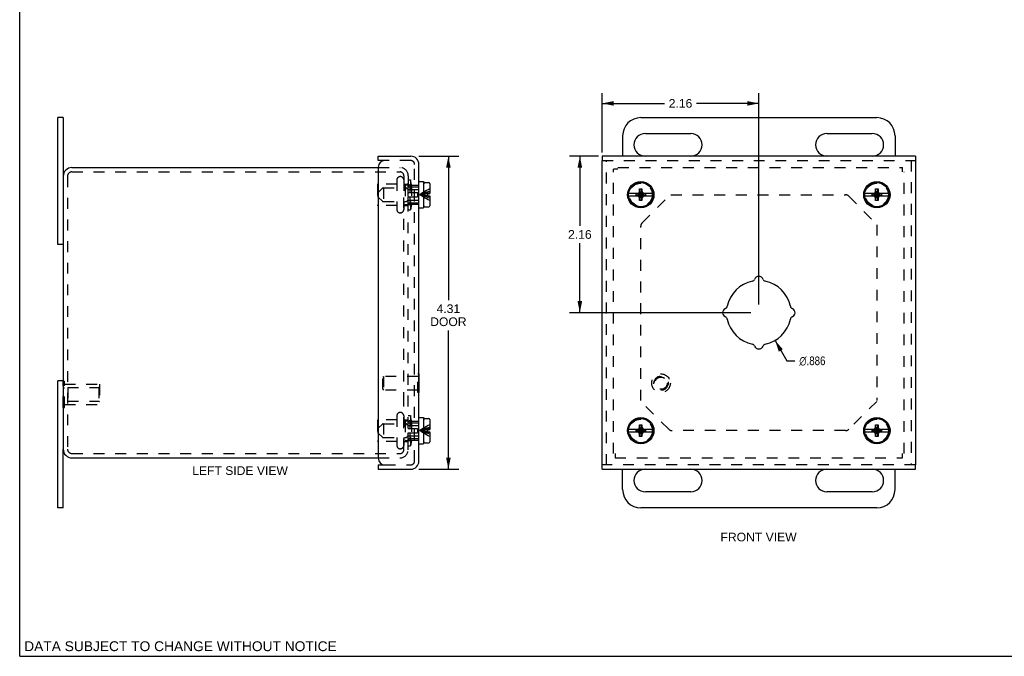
# Model space of a CAD drawing. Header units: inches. Extents: x 0 to 27.1, y 0 to 17.5.
# Tile 1 of 3: x 0 to 13.6, y 0 to 8.8. Entities that reach past the tile are written whole.
import ezdxf

# ---------------------------------------------------------------- set-up
doc = ezdxf.new("R2010")
doc.units = ezdxf.units.IN
doc.header["$LTSCALE"] = 1.49114
doc.header["$MEASUREMENT"] = 0
doc.linetypes.add('HIDDEN', pattern=[0.2, 0.1, -0.1])
doc.layers.get('0').update_dxf_attribs({"linetype": 'CONTINUOUS'})
for name, color, linetype in [('DEFAULT_2', 8, 'HIDDEN'), ('DIMENSIONS', 7, 'CONTINUOUS'), ('DOOR_ASSEMBLY', 7, 'CONTINUOUS')]:
    doc.layers.add(name, color=color, linetype=linetype)
doc.styles.get("Standard").update_dxf_attribs({"font": 'arial.ttf'})
doc.styles.add('TEXTSTYLE_1', font='gdt', dxfattribs={"width": 0.8})
doc.dimstyles.new('DIMSTYLE_1', dxfattribs={"dimtxt": 0.11961, "dimasz": 0.15948, "dimexe": 0.09, "dimexo": 0.07, "dimgap": 0.09, "dimtad": 0, "dimtih": 1, "dimtoh": 1, "dimdec": 3, "dimzin": 4, "dimdsep": 46, "dimtxsty": 'Standard', "dimblk": '_FILLED', "dimblk1": '_FILLED', "dimblk2": '_FILLED', "dimcen": 0.09, "dimadec": 3, "dimazin": 1, "dimtfac": 1, "dimtdec": 3, "dimtofl": 0, "dimtmove": 0, "dimatfit": 1, "dimldrblk": '_FILLED', "dimfxl": 0, "dimtolj": 1, "dimtzin": 4, "dimarcsym": 0})
doc.dimstyles.new('DIMSTYLE_2', dxfattribs={"dimtxt": 0.11961, "dimasz": 0.15948, "dimexe": 0.09, "dimexo": 0.07, "dimgap": 0.0375, "dimtad": 0, "dimtih": 1, "dimtoh": 1, "dimzin": 4, "dimdsep": 46, "dimtxsty": 'Standard', "dimblk": '_FILLED', "dimblk1": '_FILLED', "dimblk2": '_FILLED', "dimcen": 0.09, "dimazin": 1, "dimtfac": 1, "dimtdec": 3, "dimtofl": 0, "dimtmove": 0, "dimatfit": 3, "dimldrblk": '_FILLED', "dimfxl": 0, "dimtolj": 1, "dimtzin": 4, "dimarcsym": 0})

# ---------------------------------------------------------------- blocks, each defined once
blk = doc.blocks.new('_FILLED')
at = {"color": 0, "linetype": 'ByBlock'}
blk.add_solid([(0, 0), (-1, 0.2), (-1, -0.2)], dxfattribs=at)
blk = doc.blocks.new('*D1')
at = {"layer": 'DIMENSIONS', "color": 2, "linetype": 'Continuous'}
for p, q in [((10.399, 4.352), (10.563, 4.072)), ((10.563, 4.072), (10.674, 4.072))]:
    blk.add_line(p, q, dxfattribs=at)
at = {"layer": 'DIMENSIONS', "color": 2, "linetype": 'Continuous', "xscale": 0.1594802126, "yscale": 0.1594802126, "zscale": 0.1594802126, "rotation": 120.2599769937}
blk.add_blockref('_FILLED', (10.399, 4.352), dxfattribs=at)
at = {"layer": 'DIMENSIONS', "color": 2, "linetype": 'Continuous', "insert": (10.734, 4.131), "char_height": 0.11961, "width": 0.48452, "attachment_point": 1, "line_spacing_factor": 0.9, "style": 'TEXTSTYLE_1'}
blk.add_mtext('{\\fgdt;n}\\fArial;.886', dxfattribs=at)
blk = doc.blocks.new('*D2')
at = {"layer": 'DIMENSIONS', "color": 2, "linetype": 'Continuous'}
for p, q in [((5.496, 6.89), (6.046, 6.89)), ((5.902, 6.89), (5.902, 4.909)), ((5.902, 2.578), (5.902, 4.49)), ((5.496, 2.578), (6.046, 2.578))]:
    blk.add_line(p, q, dxfattribs=at)
at = {"layer": 'DIMENSIONS', "color": 2, "linetype": 'Continuous', "xscale": 0.1594802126, "yscale": 0.1594802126, "zscale": 0.1594802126}
for p, rotation in [((5.902, 6.89), 90), ((5.902, 2.578), 270)]:
    blk.add_blockref('_FILLED', p, dxfattribs=dict(at, rotation=rotation))
at = {"layer": 'DIMENSIONS', "color": 2, "linetype": 'Continuous', "insert": (5.902, 4.849), "char_height": 0.1196, "width": 0.50067, "attachment_point": 2, "line_spacing_factor": 0.9}
blk.add_mtext('4.31\\PDOOR', dxfattribs=at)
blk = doc.blocks.new('*D12')
at = {"layer": 'DIMENSIONS', "color": 2, "linetype": 'Continuous'}
for p, q in [((7.968, 6.89), (7.568, 6.89)), ((7.712, 6.89), (7.712, 5.932)), ((7.712, 4.734), (7.712, 5.693)), ((10.064, 4.734), (7.568, 4.734))]:
    blk.add_line(p, q, dxfattribs=at)
at = {"layer": 'DIMENSIONS', "color": 2, "linetype": 'Continuous', "xscale": 0.1594802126, "yscale": 0.1594802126, "zscale": 0.1594802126}
for p, rotation in [((7.712, 6.89), 90), ((7.712, 4.734), 270)]:
    blk.add_blockref('_FILLED', p, dxfattribs=dict(at, rotation=rotation))
at = {"layer": 'DIMENSIONS', "color": 2, "linetype": 'Continuous', "insert": (7.712, 5.872), "char_height": 0.1196, "width": 0.32504, "attachment_point": 2, "line_spacing_factor": 0.9}
blk.add_mtext('2.16', dxfattribs=at)
blk = doc.blocks.new('*D13')
at = {"layer": 'DIMENSIONS', "color": 2, "linetype": 'Continuous'}
for p, q in [((8.02, 6.942), (8.02, 7.761)), ((10.176, 4.846), (10.176, 7.761)), ((8.02, 7.618), (8.876, 7.618)), ((10.176, 7.618), (9.32, 7.618))]:
    blk.add_line(p, q, dxfattribs=at)
at = {"layer": 'DIMENSIONS', "color": 2, "linetype": 'Continuous', "xscale": 0.1594802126, "yscale": 0.1594802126, "zscale": 0.1594802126, "rotation": 180}
blk.add_blockref('_FILLED', (8.02, 7.618), dxfattribs=at)
at = {"layer": 'DIMENSIONS', "color": 2, "linetype": 'Continuous', "xscale": 0.1594802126, "yscale": 0.1594802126, "zscale": 0.1594802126}
blk.add_blockref('_FILLED', (10.176, 7.618), dxfattribs=at)
at = {"layer": 'DIMENSIONS', "color": 2, "linetype": 'Continuous', "insert": (9.098, 7.678), "char_height": 0.1196, "width": 0.32504, "attachment_point": 2, "line_spacing_factor": 0.9}
blk.add_mtext('2.16', dxfattribs=at)

msp = doc.modelspace()

# ---------------------------------------------------------------- linework, layer by layer
at = {"color": 7, "linetype": 'Continuous'}
for p, q in [((0, 0), (0, 17.5428)), ((0.5985, 7.4217), (0.5235, 7.4217)), ((0.5985, 7.4217), (0.5985, 6.6142)), ((8.5511, 7.4217), (11.8011, 7.4217)), ((8.6136, 7.2029), (9.2386, 7.2029)), ((11.1136, 7.2029), (11.7386, 7.2029)), ((8.3011, 7.1717), (8.3011, 6.8904)), ((12.0511, 7.1717), (12.0511, 6.8904)), ((9.2386, 6.8904), (8.6136, 6.8904)), ((11.7386, 6.8904), (11.1136, 6.8904)), ((0.5985, 5.6717), (0.5235, 5.6717)), ((0.5985, 3.7967), (0.5235, 3.7967)), ((0.5985, 2.0467), (0.5985, 2.8542)), ((8.3011, 2.2967), (8.3011, 2.5779)), ((8.6136, 2.5779), (9.2386, 2.5779)), ((11.1136, 2.5779), (11.7386, 2.5779)), ((12.0511, 2.2967), (12.0511, 2.5779)), ((9.2386, 2.2654), (8.6136, 2.2654)), ((11.7386, 2.2654), (11.1136, 2.2654)), ((0.5985, 2.0467), (0.5235, 2.0467)), ((11.8011, 2.0467), (8.5511, 2.0467)), ((0, 0), (27.1116, 0))]:
    msp.add_line(p, q, dxfattribs=at)
at = {"color": 3, "linetype": 'Continuous'}
for p, q in [((0.5235, 5.6717), (0.5235, 7.4217)), ((0.7185, 6.7342), (4.9365, 6.7342)), ((0.5985, 6.6142), (0.5985, 2.8542)), ((0.5235, 2.0467), (0.5235, 3.7967)), ((0.7185, 2.7342), (4.9365, 2.7342))]:
    msp.add_line(p, q, dxfattribs=at)
at = {"color": 7, "linetype": 'Continuous'}
for centre, radius, start, end in [((8.5511, 7.1717), 0.25, 90, 180), ((11.8011, 7.1717), 0.25, 0, 90), ((8.6136, 7.0467), 0.1562, 90, 270), ((9.2386, 7.0467), 0.1562, 270, 90), ((11.1136, 7.0467), 0.1562, 90, 270), ((11.7386, 7.0467), 0.1562, 270, 90), ((8.6136, 2.4217), 0.1562, 90, 270), ((9.2386, 2.4217), 0.1562, 270, 90), ((11.1136, 2.4217), 0.1562, 90, 270), ((11.7386, 2.4217), 0.1562, 270, 90), ((8.5511, 2.2967), 0.25, 180, 270), ((11.8011, 2.2967), 0.25, 270, 360)]:
    msp.add_arc(centre, radius, start, end, dxfattribs=at)
at = {"color": 3, "linetype": 'Continuous'}
for centre, start, end in [((0.7185, 6.6142), 90, 180), ((0.7185, 2.8542), 180, 270)]:
    msp.add_arc(centre, 0.12, start, end, dxfattribs=at)
at = {"layer": 'DEFAULT_2', "color": 8, "linetype": 'HIDDEN'}
for p, q in [((0.7185, 6.6742), (5.2365, 6.6742)), ((4.9365, 6.7342), (5.2365, 6.7342)), ((8.1761, 2.7942), (8.1761, 6.7122)), ((8.2361, 6.7122), (8.1761, 6.7122)), ((8.2361, 6.7342), (12.1541, 6.7342)), ((12.1541, 6.6742), (12.1541, 6.7342)), ((12.1761, 2.7942), (12.1761, 6.6742)), ((0.6585, 6.6142), (0.6585, 2.8542)), ((5.193, 6.5072), (4.935, 6.5072)), ((5.193, 6.5629), (5.193, 6.1554)), ((5.2412, 6.6092), (5.2392, 6.6092)), ((5.2875, 6.5629), (5.2875, 6.1554)), ((5.2875, 6.5072), (5.3385, 6.5072)), ((5.2885, 6.6222), (5.2885, 6.4952)), ((5.3485, 6.6222), (5.3485, 6.4952)), ((5.3485, 6.5667), (5.3785, 6.5667)), ((5.3785, 6.5667), (5.3785, 6.1517)), ((5.394, 6.4942), (5.3785, 6.5667)), ((4.925, 6.4972), (4.925, 6.2212)), ((5.0085, 6.4542), (5.3085, 6.4542)), ((5.0085, 6.4542), (5.0085, 6.2642)), ((5.3085, 6.4892), (5.3085, 6.2292)), ((5.3135, 6.4942), (5.394, 6.4942)), ((5.3485, 6.3409), (5.3485, 6.4952)), ((5.394, 6.4942), (5.394, 6.2242)), ((5.0085, 6.2642), (5.3085, 6.2642)), ((5.2885, 3.4904), (5.2885, 6.3409)), ((5.3485, 2.8462), (5.3485, 6.3409)), ((8.5694, 5.9712), (8.955, 6.3568)), ((8.9653, 6.3592), (11.369, 6.3592)), ((11.4132, 6.3409), (11.7988, 5.9553)), ((5.193, 6.2112), (4.935, 6.2112)), ((5.2412, 6.1092), (5.2392, 6.1092)), ((5.2875, 6.2112), (5.3385, 6.2112)), ((5.3135, 6.2242), (5.394, 6.2242)), ((5.3485, 6.1517), (5.3785, 6.1517)), ((5.394, 6.2242), (5.3785, 6.1517)), ((8.5511, 3.5234), (8.5511, 5.927)), ((11.8011, 5.9449), (11.8011, 3.5234)), ((0.5981, 3.429), (0.5981, 3.7893)), ((0.5981, 3.7893), (0.6191, 3.7893)), ((0.5981, 3.6992), (0.6191, 3.6992)), ((0.6191, 3.429), (0.6191, 3.7893)), ((0.6191, 3.7492), (1.0981, 3.7492)), ((0.6606, 3.7042), (0.6606, 3.5142)), ((0.6606, 3.7042), (1.0881, 3.7042)), ((1.0881, 3.7042), (1.0981, 3.7142)), ((1.0881, 3.7042), (1.0881, 3.5142)), ((1.0981, 3.7492), (1.0981, 3.4692)), ((0.5981, 3.5191), (0.6191, 3.5191)), ((0.5981, 3.429), (0.6191, 3.429)), ((0.6191, 3.4692), (1.0981, 3.4692)), ((0.6606, 3.5142), (1.0881, 3.5142)), ((1.0881, 3.5142), (1.0981, 3.5042)), ((5.2885, 2.8462), (5.2885, 3.4904)), ((8.939, 3.1275), (8.5534, 3.5131)), ((11.7988, 3.5131), (11.4132, 3.1275)), ((5.193, 3.2572), (4.935, 3.2572)), ((5.193, 3.3129), (5.193, 2.9054)), ((5.2412, 3.3592), (5.2392, 3.3592)), ((5.2875, 3.3129), (5.2875, 2.9054)), ((5.2875, 3.2572), (5.3385, 3.2572)), ((5.3485, 3.3167), (5.3785, 3.3167)), ((5.394, 3.2442), (5.3785, 3.3167)), ((5.3785, 3.3167), (5.3785, 2.9017)), ((4.925, 3.2472), (4.925, 2.9712)), ((5.0085, 3.2042), (5.3085, 3.2042)), ((5.0085, 3.2042), (5.0085, 3.0142)), ((5.3085, 3.2392), (5.3085, 2.9792)), ((5.3135, 3.2442), (5.394, 3.2442)), ((5.394, 3.2442), (5.394, 2.9742)), ((5.0085, 3.0142), (5.3085, 3.0142)), ((11.369, 3.1092), (8.9832, 3.1092)), ((5.193, 2.9612), (4.935, 2.9612)), ((5.2412, 2.8592), (5.2392, 2.8592)), ((5.2875, 2.9612), (5.3385, 2.9612)), ((5.3135, 2.9742), (5.394, 2.9742)), ((5.3485, 2.9017), (5.3785, 2.9017)), ((5.394, 2.9742), (5.3785, 2.9017)), ((0.7185, 2.7942), (5.2365, 2.7942)), ((4.9365, 2.7342), (5.2365, 2.7342)), ((8.1981, 2.7942), (8.1981, 2.7342)), ((8.1981, 2.7342), (12.1541, 2.7342)), ((12.1541, 2.7342), (12.1541, 2.7942))]:
    msp.add_line(p, q, dxfattribs=at)
for centre in [(8.5511, 6.3592), (11.8011, 6.3592), (8.5511, 3.1092), (11.8011, 3.1092)]:
    msp.add_circle(centre, 0.1585, dxfattribs=at)
for centre, radius, start, end in [((0.7185, 6.6142), 0.06, 90, 180), ((5.2365, 6.6222), 0.112, 0, 90), ((5.2365, 6.6222), 0.052, 0, 90), ((4.935, 6.4972), 0.01, 90, 180), ((5.2392, 6.5629), 0.0462, 90, 180), ((5.2412, 6.5629), 0.0462, 0, 90), ((5.3385, 6.5172), 0.01, 270, 359.99999), ((5.3135, 6.4892), 0.005, 90, 180.00005), ((11.369, 6.2967), 0.0625, 45, 90), ((4.935, 6.2212), 0.01, 180, 270), ((5.2392, 6.1554), 0.0462, 180, 270), ((5.2412, 6.1554), 0.0462, 270, 360), ((5.3135, 6.2292), 0.005, 179.99995, 270), ((5.3385, 6.2012), 0.01, 0.00001, 90), ((8.6136, 5.927), 0.0625, 135, 180), ((4.935, 3.2472), 0.01, 90, 180), ((5.2392, 3.3129), 0.0462, 90, 180), ((5.2412, 3.3129), 0.0462, 0, 90), ((5.3385, 3.2672), 0.01, 270, 359.99999), ((5.3135, 3.2392), 0.005, 90, 180.00005), ((8.9832, 3.1717), 0.0625, 225, 270), ((11.369, 3.1717), 0.0625, 270, 315), ((0.7185, 2.8542), 0.06, 180, 270), ((4.935, 2.9712), 0.01, 180, 270), ((5.2392, 2.9054), 0.0462, 180, 270), ((5.2412, 2.9054), 0.0462, 270, 360), ((5.3135, 2.9792), 0.005, 179.99995, 270), ((5.3385, 2.9512), 0.01, 0.00001, 90), ((5.2365, 2.8462), 0.112, 270, 360), ((5.2365, 2.8462), 0.052, 270, 360)]:
    msp.add_arc(centre, radius, start, end, dxfattribs=at)
at = {"layer": 'DOOR_ASSEMBLY', "color": 7, "linetype": 'Continuous'}
for p, q in [((4.9365, 6.8304), (4.9365, 6.8904)), ((5.0265, 6.8304), (4.9365, 6.8304)), ((8.0198, 6.8904), (8.0198, 6.8304)), ((12.3323, 6.8904), (12.3323, 6.8304)), ((5.4965, 6.5402), (5.559, 6.5402)), ((5.559, 6.5402), (5.559, 6.1782)), ((5.564, 6.2072), (5.564, 6.5112)), ((5.579, 6.5262), (5.632, 6.5262)), ((5.647, 6.5112), (5.647, 6.3757)), ((5.559, 6.4322), (5.564, 6.4322)), ((5.614, 6.3757), (5.647, 6.3757)), ((5.614, 6.3757), (5.614, 6.3427)), ((8.5185, 6.3757), (8.3849, 6.3757)), ((8.4864, 6.3458), (8.4864, 6.3725)), ((8.4864, 6.3725), (8.6158, 6.3458)), ((8.4864, 6.3725), (8.5131, 6.3725)), ((8.4864, 6.3458), (8.6158, 6.3725)), ((8.5041, 6.3757), (8.5234, 6.3868)), ((8.5131, 6.3725), (8.5185, 6.3757)), ((8.5131, 6.3458), (8.5891, 6.3725)), ((8.5131, 6.3725), (8.5891, 6.3458)), ((8.5234, 6.3868), (8.5346, 6.4062)), ((8.5234, 6.3315), (8.5788, 6.3868)), ((8.5788, 6.3315), (8.5234, 6.3868)), ((8.5346, 6.2792), (8.5676, 6.4392)), ((8.5346, 6.4062), (8.5346, 6.4392)), ((8.5676, 6.2792), (8.5346, 6.4392)), ((8.5346, 6.4392), (8.5676, 6.4392)), ((8.5346, 6.3122), (8.5676, 6.4062)), ((8.5676, 6.3122), (8.5346, 6.4062)), ((8.5676, 6.4392), (8.5676, 6.4062)), ((8.5676, 6.4062), (8.5788, 6.3868)), ((8.5788, 6.3868), (8.5981, 6.3757)), ((8.5837, 6.3757), (8.5891, 6.3725)), ((8.7173, 6.3757), (8.5837, 6.3757)), ((8.5891, 6.3725), (8.6158, 6.3725)), ((8.6158, 6.3725), (8.6158, 6.3458)), ((11.7685, 6.3757), (11.6349, 6.3757)), ((11.7364, 6.3458), (11.8658, 6.3725)), ((11.7364, 6.3458), (11.7364, 6.3725)), ((11.7364, 6.3725), (11.7631, 6.3725)), ((11.7364, 6.3725), (11.8658, 6.3458)), ((11.7541, 6.3757), (11.7734, 6.3868)), ((11.7631, 6.3725), (11.7685, 6.3757)), ((11.7631, 6.3458), (11.8391, 6.3725)), ((11.7631, 6.3725), (11.8391, 6.3458)), ((11.7734, 6.3868), (11.7846, 6.4062)), ((11.7734, 6.3315), (11.8288, 6.3868)), ((11.7734, 6.3868), (11.8288, 6.3315)), ((11.7846, 6.2792), (11.8176, 6.4392)), ((11.7846, 6.4062), (11.7846, 6.4392)), ((11.7846, 6.4392), (11.8176, 6.4392)), ((11.8176, 6.2792), (11.7846, 6.4392)), ((11.7846, 6.3122), (11.8176, 6.4062)), ((11.8176, 6.3122), (11.7846, 6.4062)), ((11.8176, 6.4392), (11.8176, 6.4062)), ((11.8176, 6.4062), (11.8288, 6.3868)), ((11.8288, 6.3868), (11.8481, 6.3757)), ((11.9673, 6.3757), (11.8337, 6.3757)), ((11.8337, 6.3757), (11.8391, 6.3725)), ((11.8391, 6.3725), (11.8658, 6.3725)), ((11.8658, 6.3725), (11.8658, 6.3458)), ((5.559, 6.2862), (5.564, 6.2862)), ((5.614, 6.3427), (5.647, 6.3427)), ((5.647, 6.3427), (5.647, 6.2072)), ((8.3849, 6.3427), (8.5185, 6.3427)), ((8.5131, 6.3458), (8.4864, 6.3458)), ((8.5234, 6.3315), (8.5041, 6.3427)), ((8.5185, 6.3427), (8.5131, 6.3458)), ((8.5346, 6.3122), (8.5234, 6.3315)), ((8.5346, 6.2792), (8.5346, 6.3122)), ((8.5676, 6.2792), (8.5346, 6.2792)), ((8.5788, 6.3315), (8.5676, 6.3122)), ((8.5676, 6.3122), (8.5676, 6.2792)), ((8.5981, 6.3427), (8.5788, 6.3315)), ((8.5891, 6.3458), (8.5837, 6.3427)), ((8.5837, 6.3427), (8.7173, 6.3427)), ((8.6158, 6.3458), (8.5891, 6.3458)), ((11.6349, 6.3427), (11.7685, 6.3427)), ((11.7631, 6.3458), (11.7364, 6.3458)), ((11.7734, 6.3315), (11.7541, 6.3427)), ((11.7685, 6.3427), (11.7631, 6.3458)), ((11.7846, 6.3122), (11.7734, 6.3315)), ((11.7846, 6.2792), (11.7846, 6.3122)), ((11.8176, 6.2792), (11.7846, 6.2792)), ((11.8288, 6.3315), (11.8176, 6.3122)), ((11.8176, 6.3122), (11.8176, 6.2792)), ((11.8481, 6.3427), (11.8288, 6.3315)), ((11.8391, 6.3458), (11.8337, 6.3427)), ((11.8337, 6.3427), (11.9673, 6.3427)), ((11.8658, 6.3458), (11.8391, 6.3458)), ((5.4965, 6.1782), (5.559, 6.1782)), ((5.579, 6.1922), (5.632, 6.1922)), ((5.5005, 3.8909), (5.4965, 3.8909)), ((5.5005, 3.6349), (5.5005, 3.8909)), ((5.5005, 3.6349), (5.4965, 3.6349)), ((5.4965, 3.2902), (5.559, 3.2902)), ((5.559, 3.2902), (5.559, 2.9282)), ((5.564, 2.9572), (5.564, 3.2612)), ((5.579, 3.2762), (5.632, 3.2762)), ((5.647, 3.2612), (5.647, 3.1257)), ((5.559, 3.1822), (5.564, 3.1822)), ((5.614, 3.1257), (5.647, 3.1257)), ((5.614, 3.1257), (5.614, 3.0927)), ((8.5185, 3.1257), (8.3849, 3.1257)), ((8.4864, 3.1225), (8.6158, 3.0958)), ((8.4864, 3.0958), (8.4864, 3.1225)), ((8.4864, 3.1225), (8.5131, 3.1225)), ((8.4864, 3.0958), (8.6158, 3.1225)), ((8.5041, 3.1257), (8.5234, 3.1368)), ((8.5131, 3.1225), (8.5185, 3.1257)), ((8.5131, 3.1225), (8.5891, 3.0958)), ((8.5131, 3.0958), (8.5891, 3.1225)), ((8.5234, 3.1368), (8.5346, 3.1562)), ((8.5234, 3.1368), (8.5788, 3.0815)), ((8.5234, 3.0815), (8.5788, 3.1368)), ((8.5676, 3.0292), (8.5346, 3.1892)), ((8.5346, 3.1562), (8.5346, 3.1892)), ((8.5346, 3.1892), (8.5676, 3.1892)), ((8.5346, 3.0292), (8.5676, 3.1892)), ((8.5676, 3.0622), (8.5346, 3.1562)), ((8.5346, 3.0622), (8.5676, 3.1562)), ((8.5676, 3.1892), (8.5676, 3.1562)), ((8.5676, 3.1562), (8.5788, 3.1368)), ((8.5788, 3.1368), (8.5981, 3.1257)), ((8.5837, 3.1257), (8.5891, 3.1225)), ((8.7173, 3.1257), (8.5837, 3.1257)), ((8.5891, 3.1225), (8.6158, 3.1225)), ((8.6158, 3.1225), (8.6158, 3.0958)), ((11.7685, 3.1257), (11.6349, 3.1257)), ((11.7364, 3.0958), (11.8658, 3.1225)), ((11.7364, 3.1225), (11.7631, 3.1225)), ((11.7364, 3.1225), (11.8658, 3.0958)), ((11.7364, 3.0958), (11.7364, 3.1225)), ((11.7541, 3.1257), (11.7734, 3.1368)), ((11.7631, 3.1225), (11.7685, 3.1257)), ((11.7631, 3.1225), (11.8391, 3.0958)), ((11.7631, 3.0958), (11.8391, 3.1225)), ((11.7734, 3.1368), (11.7846, 3.1562)), ((11.7734, 3.1368), (11.8288, 3.0815)), ((11.7734, 3.0815), (11.8288, 3.1368)), ((11.7846, 3.1892), (11.8176, 3.1892)), ((11.8176, 3.0292), (11.7846, 3.1892)), ((11.7846, 3.1562), (11.7846, 3.1892)), ((11.7846, 3.0292), (11.8176, 3.1892)), ((11.8176, 3.0622), (11.7846, 3.1562)), ((11.7846, 3.0622), (11.8176, 3.1562)), ((11.8176, 3.1892), (11.8176, 3.1562)), ((11.8176, 3.1562), (11.8288, 3.1368)), ((11.8288, 3.1368), (11.8481, 3.1257)), ((11.9673, 3.1257), (11.8337, 3.1257)), ((11.8337, 3.1257), (11.8391, 3.1225)), ((11.8391, 3.1225), (11.8658, 3.1225)), ((11.8658, 3.1225), (11.8658, 3.0958)), ((5.559, 3.0362), (5.564, 3.0362)), ((5.614, 3.0927), (5.647, 3.0927)), ((5.647, 3.0927), (5.647, 2.9572)), ((8.3849, 3.0927), (8.5185, 3.0927)), ((8.5131, 3.0958), (8.4864, 3.0958)), ((8.5234, 3.0815), (8.5041, 3.0927)), ((8.5185, 3.0927), (8.5131, 3.0958)), ((8.5346, 3.0622), (8.5234, 3.0815)), ((8.5346, 3.0292), (8.5346, 3.0622)), ((8.5676, 3.0292), (8.5346, 3.0292)), ((8.5788, 3.0815), (8.5676, 3.0622)), ((8.5676, 3.0622), (8.5676, 3.0292)), ((8.5981, 3.0927), (8.5788, 3.0815)), ((8.5891, 3.0958), (8.5837, 3.0927)), ((8.5837, 3.0927), (8.7173, 3.0927)), ((8.6158, 3.0958), (8.5891, 3.0958)), ((11.6349, 3.0927), (11.7685, 3.0927)), ((11.7631, 3.0958), (11.7364, 3.0958)), ((11.7734, 3.0815), (11.7541, 3.0927)), ((11.7685, 3.0927), (11.7631, 3.0958)), ((11.7846, 3.0622), (11.7734, 3.0815)), ((11.7846, 3.0292), (11.7846, 3.0622)), ((11.8176, 3.0292), (11.7846, 3.0292)), ((11.8288, 3.0815), (11.8176, 3.0622)), ((11.8176, 3.0622), (11.8176, 3.0292)), ((11.8481, 3.0927), (11.8288, 3.0815)), ((11.8391, 3.0958), (11.8337, 3.0927)), ((11.8337, 3.0927), (11.9673, 3.0927)), ((11.8658, 3.0958), (11.8391, 3.0958)), ((5.4965, 2.9282), (5.559, 2.9282)), ((5.579, 2.9422), (5.632, 2.9422)), ((4.9365, 2.6379), (5.0265, 2.6379)), ((4.9365, 2.6379), (4.9365, 2.5779)), ((8.0198, 2.5779), (8.0198, 2.6379)), ((12.3323, 2.5779), (12.3323, 2.6379))]:
    msp.add_line(p, q, dxfattribs=at)
at = {"layer": 'DOOR_ASSEMBLY', "color": 3, "linetype": 'Continuous'}
for p, q in [((4.9365, 6.8904), (5.3845, 6.8904)), ((5.4965, 2.6899), (5.4965, 6.7784)), ((12.3323, 6.8904), (8.0198, 6.8904)), ((8.0198, 2.6379), (8.0198, 6.8304)), ((12.3323, 6.8304), (12.3323, 2.6379)), ((4.9365, 6.7404), (4.9365, 2.7279)), ((4.9365, 2.5779), (5.3845, 2.5779)), ((8.0198, 2.5779), (12.3323, 2.5779))]:
    msp.add_line(p, q, dxfattribs=at)
at = {"layer": 'DOOR_ASSEMBLY', "color": 8, "linetype": 'HIDDEN'}
for p, q in [((5.3845, 6.8304), (5.0265, 6.8304)), ((5.4365, 2.6899), (5.4365, 6.7784)), ((8.0198, 6.8304), (12.3323, 6.8304)), ((8.0798, 2.6379), (8.0798, 6.8304)), ((12.2723, 6.8304), (12.2723, 2.6379)), ((4.937, 6.3922), (4.9936, 6.4488)), ((4.937, 6.3262), (4.937, 6.3922)), ((5.0042, 6.4532), (5.3178, 6.4532)), ((5.3406, 6.4366), (5.3284, 6.4488)), ((5.349, 6.4797), (5.3715, 6.5022)), ((5.349, 6.3892), (5.349, 6.4797)), ((5.349, 6.4692), (5.559, 6.4692)), ((5.349, 6.3892), (5.479, 6.3892)), ((5.3512, 6.4322), (5.559, 6.4322)), ((5.3715, 6.5022), (5.3715, 6.3892)), ((5.3715, 6.4892), (5.4965, 6.4892)), ((5.479, 6.3892), (5.479, 6.3292)), ((4.937, 6.3262), (4.9936, 6.2696)), ((5.0042, 6.2652), (5.3178, 6.2652)), ((5.3406, 6.2818), (5.3284, 6.2696)), ((5.349, 6.3292), (5.479, 6.3292)), ((5.349, 6.2387), (5.349, 6.3292)), ((5.349, 6.2492), (5.559, 6.2492)), ((5.349, 6.2387), (5.3715, 6.2162)), ((5.3512, 6.2862), (5.559, 6.2862)), ((5.3715, 6.3292), (5.3715, 6.2162)), ((5.5784, 6.3686), (5.561, 6.3664)), ((5.5784, 6.3498), (5.561, 6.3519)), ((5.3715, 6.2292), (5.4965, 6.2292)), ((5.0005, 3.8469), (5.0105, 3.8569)), ((5.0005, 3.6789), (5.0005, 3.8469)), ((5.4825, 3.8569), (5.0105, 3.8569)), ((5.0105, 3.8569), (5.0105, 3.6689)), ((5.4965, 3.8909), (5.4825, 3.8909)), ((5.4825, 3.6349), (5.4825, 3.8909)), ((5.0005, 3.6789), (5.0105, 3.6689)), ((5.4825, 3.6689), (5.0105, 3.6689)), ((5.4965, 3.6349), (5.4825, 3.6349)), ((4.937, 3.1422), (4.9936, 3.1988)), ((4.937, 3.0762), (4.937, 3.1422)), ((5.0042, 3.2032), (5.3178, 3.2032)), ((5.3406, 3.1866), (5.3284, 3.1988)), ((5.349, 3.2297), (5.3715, 3.2522)), ((5.349, 3.1392), (5.349, 3.2297)), ((5.349, 3.2192), (5.559, 3.2192)), ((5.349, 3.1392), (5.479, 3.1392)), ((5.3512, 3.1822), (5.559, 3.1822)), ((5.3715, 3.2522), (5.3715, 3.1392)), ((5.3715, 3.2392), (5.4965, 3.2392)), ((5.479, 3.1392), (5.479, 3.0792)), ((5.5784, 3.1186), (5.561, 3.1164)), ((4.937, 3.0762), (4.9936, 3.0196)), ((5.0042, 3.0152), (5.3178, 3.0152)), ((5.3406, 3.0318), (5.3284, 3.0196)), ((5.349, 3.0792), (5.479, 3.0792)), ((5.349, 2.9887), (5.349, 3.0792)), ((5.349, 2.9992), (5.559, 2.9992)), ((5.349, 2.9887), (5.3715, 2.9662)), ((5.3512, 3.0362), (5.559, 3.0362)), ((5.3715, 3.0792), (5.3715, 2.9662)), ((5.5784, 3.0998), (5.561, 3.1019)), ((5.3715, 2.9792), (5.4965, 2.9792)), ((5.0265, 2.6379), (5.3845, 2.6379)), ((12.3323, 2.6379), (8.0198, 2.6379))]:
    msp.add_line(p, q, dxfattribs=at)
for points in [[(5.647, 6.4062), (5.6232, 6.3999), (5.5998, 6.3929), (5.5768, 6.3854), (5.5542, 6.3773), (5.5319, 6.3685), (5.51, 6.3592)], [(5.5768, 6.4038), (5.5542, 6.39), (5.5319, 6.3751), (5.51, 6.3592)], [(5.647, 6.3868), (5.6232, 6.3831), (5.5998, 6.379), (5.5768, 6.3746), (5.5542, 6.3698), (5.5319, 6.3647), (5.51, 6.3592)], [(5.647, 6.4392), (5.6232, 6.4284), (5.5998, 6.4166), (5.5768, 6.4038)], [(5.614, 6.3725), (5.5961, 6.3706), (5.5784, 6.3686)], [(5.561, 6.3664), (5.5438, 6.3641), (5.5268, 6.3617), (5.51, 6.3592)], [(5.561, 6.3519), (5.5438, 6.3542), (5.5268, 6.3566), (5.51, 6.3592)], [(5.5768, 6.3437), (5.5542, 6.3485), (5.5319, 6.3537), (5.51, 6.3592)], [(5.647, 6.3122), (5.6232, 6.3185), (5.5998, 6.3254), (5.5768, 6.3329), (5.5542, 6.3411), (5.5319, 6.3498), (5.51, 6.3592)], [(5.5768, 6.3145), (5.5542, 6.3284), (5.5319, 6.3433), (5.51, 6.3592)], [(5.647, 6.3315), (5.6232, 6.3352), (5.5998, 6.3393), (5.5768, 6.3437)], [(5.647, 6.2792), (5.6232, 6.2899), (5.5998, 6.3017), (5.5768, 6.3145)], [(5.614, 6.3458), (5.5961, 6.3477), (5.5784, 6.3498)], [(5.647, 3.1562), (5.6232, 3.1499), (5.5998, 3.1429), (5.5768, 3.1354), (5.5542, 3.1273), (5.5319, 3.1185), (5.51, 3.1092)], [(5.5768, 3.1538), (5.5542, 3.14), (5.5319, 3.1251), (5.51, 3.1092)], [(5.647, 3.1368), (5.6232, 3.1331), (5.5998, 3.129), (5.5768, 3.1246), (5.5542, 3.1198), (5.5319, 3.1147), (5.51, 3.1092)], [(5.647, 3.1892), (5.6232, 3.1784), (5.5998, 3.1666), (5.5768, 3.1538)], [(5.614, 3.1225), (5.5961, 3.1206), (5.5784, 3.1186)], [(5.561, 3.1164), (5.5438, 3.1141), (5.5268, 3.1117), (5.51, 3.1092)], [(5.561, 3.1019), (5.5438, 3.1042), (5.5268, 3.1066), (5.51, 3.1092)], [(5.647, 3.0815), (5.6232, 3.0852), (5.5998, 3.0893), (5.5768, 3.0937), (5.5542, 3.0985), (5.5319, 3.1037), (5.51, 3.1092)], [(5.5768, 3.0829), (5.5542, 3.0911), (5.5319, 3.0998), (5.51, 3.1092)], [(5.5768, 3.0645), (5.5542, 3.0784), (5.5319, 3.0933), (5.51, 3.1092)], [(5.647, 3.0622), (5.6232, 3.0685), (5.5998, 3.0754), (5.5768, 3.0829)], [(5.647, 3.0292), (5.6232, 3.0399), (5.5998, 3.0517), (5.5768, 3.0645)], [(5.614, 3.0958), (5.5961, 3.0977), (5.5784, 3.0998)]]:
    msp.add_lwpolyline(points, dxfattribs=at)
at = {"layer": 'DOOR_ASSEMBLY', "color": 7, "linetype": 'Continuous'}
for centre, radius in [((8.5511, 6.3592), 0.181), ((8.5511, 6.3592), 0.167), ((11.8011, 6.3592), 0.181), ((11.8011, 6.3592), 0.167), ((8.5511, 3.1092), 0.181), ((8.5511, 3.1092), 0.167), ((11.8011, 3.1092), 0.181), ((11.8011, 3.1092), 0.167)]:
    msp.add_circle(centre, radius, dxfattribs=at)
at = {"layer": 'DOOR_ASSEMBLY', "color": 8, "linetype": 'HIDDEN'}
for radius in [0.128, 0.0981, 0.094, 0.084]:
    msp.add_circle((8.8298, 3.7629), radius, dxfattribs=at)
at = {"layer": 'DOOR_ASSEMBLY', "color": 3, "linetype": 'Continuous'}
for centre, radius, start, end in [((5.0265, 6.7404), 0.09, 90, 180), ((5.3845, 6.7784), 0.112, 0, 90), ((10.1761, 4.7342), 0.443, 101.44242, 168.55758), ((10.0803, 5.2076), 0.04, 281.44242, 339.19898), ((10.1761, 5.1712), 0.0625, 20.80102, 159.19898), ((10.2719, 5.2076), 0.04, 200.80102, 258.55758), ((10.1761, 4.7342), 0.443, 11.44242, 78.55758), ((9.7391, 4.7342), 0.0625, 110.80102, 249.19898), ((9.7027, 4.83), 0.04, 290.80102, 348.55758), ((10.6495, 4.83), 0.04, 191.44242, 249.19898), ((10.6131, 4.7342), 0.0625, 290.80102, 69.19898), ((9.7027, 4.6384), 0.04, 11.44242, 69.19898), ((10.1761, 4.7342), 0.443, 191.44242, 258.55758), ((10.1761, 4.7342), 0.443, 281.44242, 348.55758), ((10.6495, 4.6384), 0.04, 110.80102, 168.55758), ((10.0803, 4.2608), 0.04, 20.80102, 78.55758), ((10.1761, 4.2972), 0.0625, 200.80102, 339.19898), ((10.2719, 4.2608), 0.04, 101.44242, 159.19898), ((5.0265, 2.7279), 0.09, 180, 270), ((5.3845, 2.6899), 0.112, 270, 360)]:
    msp.add_arc(centre, radius, start, end, dxfattribs=at)
at = {"layer": 'DOOR_ASSEMBLY', "color": 8, "linetype": 'HIDDEN'}
for centre, radius, start, end in [((5.3845, 6.7784), 0.052, 0, 90), ((5.0042, 6.4382), 0.015, 90, 135), ((5.3178, 6.4382), 0.015, 45.00006, 90), ((5.3512, 6.4472), 0.015, 225.00006, 270), ((5.0042, 6.2802), 0.015, 225, 270), ((5.3178, 6.2802), 0.015, 270, 314.99994), ((5.3512, 6.2712), 0.015, 90, 134.99994), ((5.0042, 3.1882), 0.015, 90, 135), ((5.3178, 3.1882), 0.015, 45.00006, 90), ((5.3512, 3.1972), 0.015, 225.00006, 270), ((5.0042, 3.0302), 0.015, 225, 270), ((5.3178, 3.0302), 0.015, 270, 314.99994), ((5.3512, 3.0212), 0.015, 90, 134.99994), ((5.3845, 2.6899), 0.052, 270, 360)]:
    msp.add_arc(centre, radius, start, end, dxfattribs=at)
at = {"layer": 'DOOR_ASSEMBLY', "color": 7, "linetype": 'Continuous'}
for centre, start, end in [((5.579, 6.5112), 90, 180), ((5.632, 6.5112), 0, 90), ((5.579, 6.2072), 180, 270), ((5.632, 6.2072), 270, 360), ((5.579, 3.2612), 90, 180), ((5.632, 3.2612), 0, 90), ((5.579, 2.9572), 180, 270), ((5.632, 2.9572), 270, 360)]:
    msp.add_arc(centre, 0.015, start, end, dxfattribs=at)

# ---------------------------------------------------------------- texts
at = {"layer": 'DIMENSIONS', "color": 2, "linetype": 'Continuous', "attachment_point": 2, "line_spacing_factor": 0.9}
for s, insert, char_height, width in [('LEFT SIDE VIEW', (3.0338, 2.6187), 0.11961, 1.315267), ('FRONT VIEW', (10.1726, 1.7032), 0.11961, 1.0467), ('DATA SUBJECT TO CHANGE WITHOUT NOTICE', (2.2134, 0.2071), 0.135558, 4.294523)]:
    msp.add_mtext(s, dxfattribs=dict(at, insert=insert, char_height=char_height, width=width))

# ---------------------------------------------------------------- dimensions: what is measured, and where the dimension line sits
at = {"layer": 'DIMENSIONS', "color": 2, "linetype": 'Continuous'}
dim = msp.add_linear_dim(base=(10.1761, 7.6179), p1=(8.0198, 6.8721), p2=(10.1761, 4.7758), dimstyle='DIMSTYLE_2', dxfattribs=at)
dim.commit()
dim.dimension.update_dxf_attribs({"geometry": '*D13', "text_midpoint": (9.0965, 7.6172), "dimtype": 160})
dim = msp.add_linear_dim(base=(5.902, 2.5779), p1=(5.4261, 6.8904), p2=(5.4261, 2.5779), angle=270, text='<>\\PDOOR', dimstyle='DIMSTYLE_2', dxfattribs=at)
dim.commit()
dim.dimension.update_dxf_attribs({"geometry": '*D2', "text_midpoint": (5.902, 4.6996), "dimtype": 160})
dim = msp.add_linear_dim(base=(7.7116, 4.7342), p1=(8.0382, 6.8904), p2=(10.1345, 4.7342), angle=270, dimstyle='DIMSTYLE_2', dxfattribs=at)
dim.commit()
dim.dimension.update_dxf_attribs({"geometry": '*D12', "text_midpoint": (7.7101, 5.8116), "dimtype": 160})
dim = msp.add_diameter_dim_2p(p1=(10.3993, 4.3515), p2=(9.9529, 5.1168), text='%%c<>', dimstyle='DIMSTYLE_1', override={"dimpost": '<>'}, dxfattribs=at)
dim.commit()
dim.dimension.update_dxf_attribs({"geometry": '*D1', "text_midpoint": (10.9765, 4.0716), "dimtype": 163})

doc.saveas('drawing.dxf')
